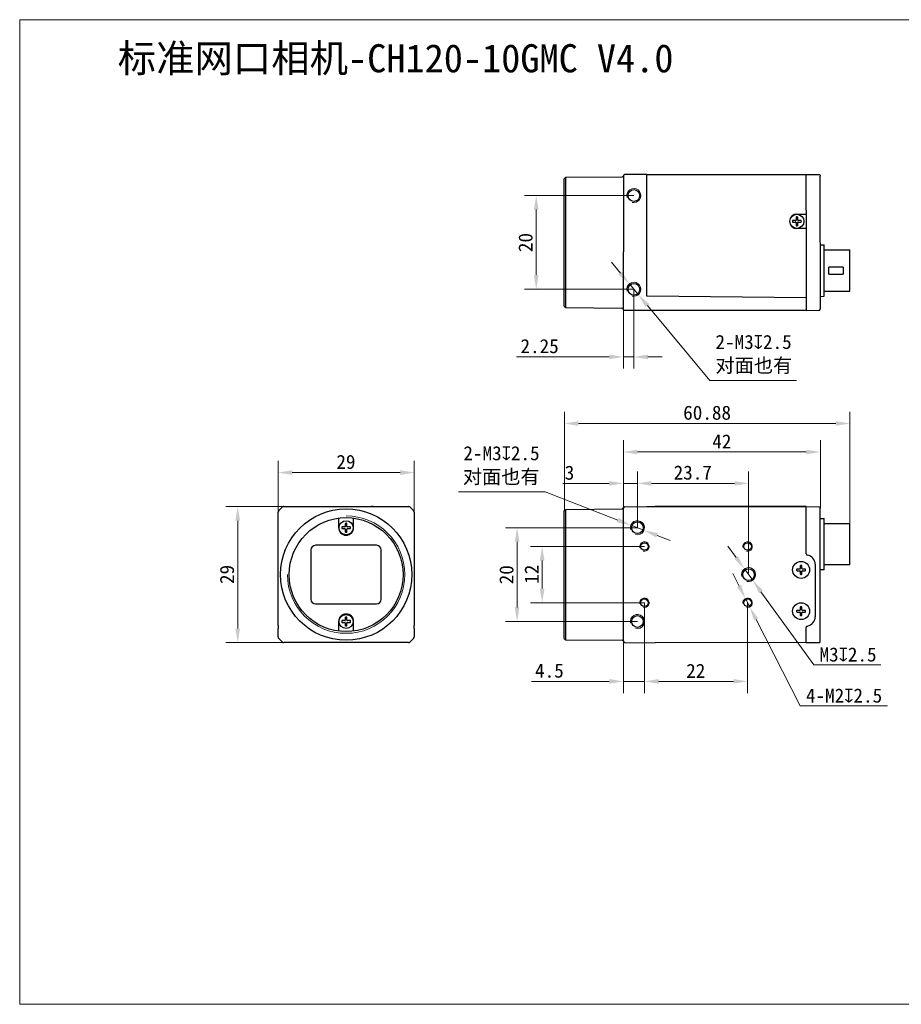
# Model space of a CAD drawing. Header units: millimetres. Extents: x 407 to 704, y 55 to 265.
# Tile 1 of 2: x 407 to 595, y 55 to 265. Entities that reach past the tile are written whole.
import ezdxf

# ---------------------------------------------------------------- set-up
doc = ezdxf.new("R2010")
doc.units = ezdxf.units.MM
doc.header["$LTSCALE"] = 16.335
doc.header["$PDMODE"] = 3
doc.header["$PDSIZE"] = 8
doc.layers.get('0').update_dxf_attribs({"linetype": 'CONTINUOUS'})
doc.layers.get('Defpoints').update_dxf_attribs({"linetype": 'CONTINUOUS'})
for name, color, linetype in [('00_COMPONENTS', 7, 'CONTINUOUS'), ('51__DRAFT_DIMS', 7, 'CONTINUOUS'), ('ASM_DXF_DIMENSION', 7, 'CONTINUOUS'), ('ASM_DXF_FORMAT', 7, 'CONTINUOUS'), ('D-01-35-26-0DXF_CONTINUOUS_LINE', 7, 'CONTINUOUS'), ('D-01-36-26-0DXF_CONTINUOUS_LINE', 7, 'CONTINUOUS')]:
    doc.layers.add(name, color=color, linetype=linetype)
doc.layers.add('AM_5', color=3, linetype='CONTINUOUS', lineweight=25)
doc.styles.get("Standard").update_dxf_attribs({"font": 'simfang.ttf'})
doc.dimstyles.new('DIMSTYLE_1', dxfattribs={"dimtxt": 3, "dimasz": 3, "dimexe": 2.5, "dimexo": 0, "dimgap": 0.75, "dimtad": 1, "dimdsep": 46, "dimtxsty": 'Standard', "dimblk": '_FILLED', "dimcen": 0.09, "dimclrd": 8, "dimclre": 8, "dimclrt": 7, "dimadec": 0, "dimazin": 0, "dimtp": 0.001, "dimtm": 0.001, "dimtfac": 1, "dimtofl": 0, "dimtmove": 0, "dimatfit": 3, "dimldrblk": '_FILLED', "dimfxl": 1, "dimtolj": 1, "dimlwd": 9, "dimlwe": 9, "dimarcsym": 0})
doc.dimstyles.new('DIMSTYLE_1$0', dxfattribs={"dimtxt": 3, "dimasz": 3, "dimexe": 2.5, "dimexo": 0, "dimgap": 0.75, "dimtad": 1, "dimdsep": 46, "dimtxsty": 'Standard', "dimblk": '_FILLED', "dimcen": 0.09, "dimclrd": 8, "dimclre": 8, "dimclrt": 7, "dimadec": 0, "dimazin": 0, "dimtp": 0.001, "dimtm": 0.001, "dimtfac": 1, "dimtofl": 0, "dimtmove": 0, "dimatfit": 3, "dimldrblk": '_FILLED', "dimfxl": 1, "dimtolj": 1, "dimlwd": 9, "dimlwe": 9, "dimarcsym": 0})
doc.dimstyles.new('DIMSTYLE_2', dxfattribs={"dimtxt": 3, "dimasz": 3, "dimexe": 2.5, "dimexo": 0, "dimtad": 1, "dimdec": 3, "dimdsep": 46, "dimtxsty": 'Standard', "dimblk": '_FILLED', "dimcen": 0.09, "dimclrd": 8, "dimclre": 8, "dimclrt": 7, "dimadec": 0, "dimazin": 0, "dimtp": 0.001, "dimtm": 0.001, "dimtfac": 1, "dimtdec": 3, "dimtmove": 0, "dimatfit": 2, "dimldrblk": '_FILLED', "dimfxl": 1, "dimtolj": 1, "dimlwd": 9, "dimlwe": 9, "dimarcsym": 0})

# ---------------------------------------------------------------- blocks, each defined once
blk = doc.blocks.new('_FILLED')
at = {"color": 0, "linetype": 'ByBlock'}
blk.add_solid([(0, 0), (-1, 0.167), (-1, -0.167)], dxfattribs=at)
blk = doc.blocks.new('*D145')
at = {"layer": 'D-01-35-26-0DXF_CONTINUOUS_LINE', "color": 8, "linetype": 'Continuous', "lineweight": 9}
for p, q in [((463.03, 161.32), (450.71, 161.32)), ((453.21, 158.32), (453.21, 135.32)), ((463.93, 132.32), (450.71, 132.32))]:
    blk.add_line(p, q, dxfattribs=at)
at = {"layer": 'Defpoints', "color": 0, "linetype": 'Continuous'}
for p in [(463.03, 161.32), (453.21, 132.32), (463.93, 132.32)]:
    blk.add_point(p, dxfattribs=at)
at = {"layer": 'D-01-35-26-0DXF_CONTINUOUS_LINE', "color": 8, "linetype": 'Continuous', "lineweight": 9, "xscale": 3, "yscale": 3, "zscale": 3}
for p, rotation in [((453.21, 161.32), 90), ((453.21, 132.32), 270)]:
    blk.add_blockref('_FILLED', p, dxfattribs=dict(at, rotation=rotation))
at = {"layer": 'D-01-35-26-0DXF_CONTINUOUS_LINE', "color": 7, "linetype": 'Continuous', "lineweight": 30, "insert": (449.42, 146.85), "char_height": 3, "attachment_point": 2, "rotation": 90}
blk.add_mtext('\\A1;29', dxfattribs=at)
blk = doc.blocks.new('*D146')
at = {"layer": 'D-01-35-26-0DXF_CONTINUOUS_LINE', "color": 8, "linetype": 'Continuous', "lineweight": 9}
for p, q in [((461.83, 160.11), (461.83, 171.08)), ((490.83, 160.11), (490.83, 171.08)), ((464.83, 168.58), (487.83, 168.58))]:
    blk.add_line(p, q, dxfattribs=at)
at = {"layer": 'Defpoints', "color": 0, "linetype": 'Continuous'}
for p in [(490.83, 168.58), (461.83, 160.11), (490.83, 160.11)]:
    blk.add_point(p, dxfattribs=at)
at = {"layer": 'D-01-35-26-0DXF_CONTINUOUS_LINE', "color": 8, "linetype": 'Continuous', "lineweight": 9, "xscale": 3, "yscale": 3, "zscale": 3, "rotation": 180}
blk.add_blockref('_FILLED', (461.83, 168.58), dxfattribs=at)
at = {"layer": 'D-01-35-26-0DXF_CONTINUOUS_LINE', "color": 8, "linetype": 'Continuous', "lineweight": 9, "xscale": 3, "yscale": 3, "zscale": 3}
blk.add_blockref('_FILLED', (490.83, 168.58), dxfattribs=at)
at = {"layer": 'D-01-35-26-0DXF_CONTINUOUS_LINE', "color": 7, "linetype": 'Continuous', "lineweight": 30, "insert": (476.29, 172.36), "char_height": 3, "attachment_point": 2}
blk.add_mtext('\\A1;29', dxfattribs=at)
blk = doc.blocks.new('*D147')
at = {"layer": '51__DRAFT_DIMS', "color": 8, "lineweight": 9}
for p, q in [((538.43, 156.82), (538.43, 168.78)), ((562.13, 146.82), (562.13, 168.78)), ((541.43, 166.28), (559.13, 166.28))]:
    blk.add_line(p, q, dxfattribs=at)
at = {"layer": 'Defpoints', "color": 0}
for p in [(562.13, 166.28), (538.43, 156.82), (562.13, 146.82)]:
    blk.add_point(p, dxfattribs=at)
at = {"layer": '51__DRAFT_DIMS', "color": 8, "lineweight": 9, "xscale": 3, "yscale": 3, "zscale": 3, "rotation": 180}
blk.add_blockref('_FILLED', (538.43, 166.28), dxfattribs=at)
at = {"layer": '51__DRAFT_DIMS', "color": 8, "lineweight": 9, "xscale": 3, "yscale": 3, "zscale": 3}
blk.add_blockref('_FILLED', (562.13, 166.28), dxfattribs=at)
at = {"layer": '51__DRAFT_DIMS', "color": 7, "insert": (550.23, 170.08), "char_height": 3, "attachment_point": 2}
blk.add_mtext('\\A1;23.7', dxfattribs=at)
blk = doc.blocks.new('*D148')
at = {"color": 8, "linetype": 'Continuous', "lineweight": 9}
for p, q in [((535.43, 160.96), (535.43, 168.78)), ((538.43, 156.82), (538.43, 168.78)), ((532.43, 166.28), (522.56, 166.28)), ((538.43, 166.28), (535.43, 166.28)), ((541.43, 166.28), (544.43, 166.28))]:
    blk.add_line(p, q, dxfattribs=at)
at = {"layer": 'Defpoints', "color": 0, "linetype": 'Continuous'}
for p in [(538.43, 166.28), (535.43, 160.96), (538.43, 156.82)]:
    blk.add_point(p, dxfattribs=at)
at = {"color": 8, "linetype": 'Continuous', "lineweight": 9, "xscale": 3, "yscale": 3, "zscale": 3}
blk.add_blockref('_FILLED', (535.43, 166.28), dxfattribs=at)
at = {"color": 8, "linetype": 'Continuous', "lineweight": 9, "xscale": 3, "yscale": 3, "zscale": 3, "rotation": 180}
blk.add_blockref('_FILLED', (538.43, 166.28), dxfattribs=at)
at = {"color": 7, "linetype": 'Continuous', "lineweight": 30, "insert": (524.97, 170.06), "char_height": 3, "attachment_point": 3}
blk.add_mtext('\\A1;3', dxfattribs=at)
blk = doc.blocks.new('*D149')
at = {"layer": '51__DRAFT_DIMS', "color": 8, "lineweight": 9}
for p, q in [((539.93, 140.82), (539.93, 121.54)), ((561.93, 140.82), (561.93, 121.54)), ((542.93, 124.04), (558.93, 124.04))]:
    blk.add_line(p, q, dxfattribs=at)
at = {"layer": 'Defpoints', "color": 0}
for p in [(539.93, 140.82), (561.93, 140.82), (561.93, 124.04)]:
    blk.add_point(p, dxfattribs=at)
at = {"layer": '51__DRAFT_DIMS', "color": 8, "lineweight": 9, "xscale": 3, "yscale": 3, "zscale": 3, "rotation": 180}
blk.add_blockref('_FILLED', (539.93, 124.04), dxfattribs=at)
at = {"layer": '51__DRAFT_DIMS', "color": 8, "lineweight": 9, "xscale": 3, "yscale": 3, "zscale": 3}
blk.add_blockref('_FILLED', (561.93, 124.04), dxfattribs=at)
at = {"layer": '51__DRAFT_DIMS', "color": 7, "insert": (550.87, 127.79), "char_height": 3, "attachment_point": 2}
blk.add_mtext('\\A1;22', dxfattribs=at)
blk = doc.blocks.new('*D150')
at = {"color": 8, "linetype": 'Continuous', "lineweight": 9}
for p, q in [((539.93, 140.82), (539.93, 121.54)), ((535.43, 134.41), (535.43, 121.54)), ((532.43, 124.04), (515.82, 124.04)), ((539.93, 124.04), (535.43, 124.04)), ((542.93, 124.04), (545.93, 124.04))]:
    blk.add_line(p, q, dxfattribs=at)
at = {"layer": 'Defpoints', "color": 0, "linetype": 'Continuous'}
for p in [(539.93, 140.82), (535.43, 134.41), (539.93, 124.04)]:
    blk.add_point(p, dxfattribs=at)
at = {"color": 8, "linetype": 'Continuous', "lineweight": 9, "xscale": 3, "yscale": 3, "zscale": 3}
blk.add_blockref('_FILLED', (535.43, 124.04), dxfattribs=at)
at = {"color": 8, "linetype": 'Continuous', "lineweight": 9, "xscale": 3, "yscale": 3, "zscale": 3, "rotation": 180}
blk.add_blockref('_FILLED', (539.93, 124.04), dxfattribs=at)
at = {"color": 7, "linetype": 'Continuous', "lineweight": 30, "insert": (522.73, 127.84), "char_height": 3, "attachment_point": 3}
blk.add_mtext('\\A1;4.5', dxfattribs=at)
blk = doc.blocks.new('*D151')
at = {"layer": '51__DRAFT_DIMS', "color": 8, "lineweight": 9}
for p, q in [((538.43, 156.82), (510.28, 156.82)), ((512.78, 153.82), (512.78, 139.82)), ((538.43, 136.82), (510.28, 136.82))]:
    blk.add_line(p, q, dxfattribs=at)
at = {"layer": 'Defpoints', "color": 0}
for p in [(538.43, 156.82), (512.78, 136.82), (538.43, 136.82)]:
    blk.add_point(p, dxfattribs=at)
at = {"layer": '51__DRAFT_DIMS', "color": 8, "lineweight": 9, "xscale": 3, "yscale": 3, "zscale": 3}
for p, rotation in [((512.78, 156.82), 90), ((512.78, 136.82), 270)]:
    blk.add_blockref('_FILLED', p, dxfattribs=dict(at, rotation=rotation))
at = {"layer": '51__DRAFT_DIMS', "color": 7, "insert": (509, 146.79), "char_height": 3, "attachment_point": 2, "rotation": 90}
blk.add_mtext('\\A1;20', dxfattribs=at)
blk = doc.blocks.new('*D152')
at = {"layer": '51__DRAFT_DIMS', "color": 8, "lineweight": 9}
for p, q in [((539.93, 152.82), (515.62, 152.82)), ((518.12, 143.82), (518.12, 149.82)), ((539.93, 140.82), (515.62, 140.82))]:
    blk.add_line(p, q, dxfattribs=at)
at = {"layer": 'Defpoints', "color": 0}
for p in [(518.12, 152.82), (539.93, 152.82), (539.93, 140.82)]:
    blk.add_point(p, dxfattribs=at)
at = {"layer": '51__DRAFT_DIMS', "color": 8, "lineweight": 9, "xscale": 3, "yscale": 3, "zscale": 3}
for p, rotation in [((518.12, 152.82), 90), ((518.12, 140.82), 270)]:
    blk.add_blockref('_FILLED', p, dxfattribs=dict(at, rotation=rotation))
at = {"layer": '51__DRAFT_DIMS', "color": 7, "insert": (514.37, 146.9), "char_height": 3, "attachment_point": 2, "rotation": 90}
blk.add_mtext('\\A1;12', dxfattribs=at)
blk = doc.blocks.new('*D158')
at = {"layer": 'AM_5', "color": 8, "lineweight": 9}
for p, q in [((535.43, 160.97), (535.43, 175.47)), ((577.43, 160.97), (577.43, 175.47))]:
    blk.add_line(p, q, dxfattribs=at)
at = {"layer": 'AM_5', "color": 8, "linetype": 'Continuous', "lineweight": 9}
blk.add_line((538.43, 172.97), (574.43, 172.97), dxfattribs=at)
at = {"layer": 'Defpoints', "color": 0}
for p in [(577.43, 172.97), (535.43, 160.97), (577.43, 160.97)]:
    blk.add_point(p, dxfattribs=at)
at = {"layer": 'AM_5', "color": 8, "lineweight": 9, "xscale": 3, "yscale": 3, "zscale": 3, "rotation": 180}
blk.add_blockref('_FILLED', (535.43, 172.97), dxfattribs=at)
at = {"layer": 'AM_5', "color": 8, "lineweight": 9, "xscale": 3, "yscale": 3, "zscale": 3}
blk.add_blockref('_FILLED', (577.43, 172.97), dxfattribs=at)
at = {"layer": 'AM_5', "color": 7, "insert": (556.43, 175.22), "char_height": 3, "attachment_point": 5}
blk.add_mtext('\\A1;42', dxfattribs=at)
blk = doc.blocks.new('*D162')
at = {"layer": '51__DRAFT_DIMS', "color": 8, "lineweight": 9}
for p, q in [((537.68, 227.67), (514.36, 227.67)), ((516.86, 224.67), (516.86, 210.67)), ((537.68, 207.67), (514.36, 207.67))]:
    blk.add_line(p, q, dxfattribs=at)
at = {"layer": 'Defpoints', "color": 0}
for p in [(537.68, 227.67), (516.86, 207.67), (537.68, 207.67)]:
    blk.add_point(p, dxfattribs=at)
at = {"layer": '51__DRAFT_DIMS', "color": 8, "lineweight": 9, "xscale": 3, "yscale": 3, "zscale": 3}
for p, rotation in [((516.86, 227.67), 90), ((516.86, 207.67), 270)]:
    blk.add_blockref('_FILLED', p, dxfattribs=dict(at, rotation=rotation))
at = {"layer": '51__DRAFT_DIMS', "color": 7, "insert": (513.07, 217.64), "char_height": 3, "attachment_point": 2, "rotation": 90}
blk.add_mtext('\\A1;20', dxfattribs=at)
blk = doc.blocks.new('*D164')
at = {"color": 8, "linetype": 'Continuous', "lineweight": 9}
for p, q in [((537.68, 207.67), (537.68, 190.75)), ((535.43, 205.54), (535.43, 190.75)), ((532.43, 193.25), (512.63, 193.25)), ((537.68, 193.25), (535.43, 193.25)), ((540.68, 193.25), (543.68, 193.25))]:
    blk.add_line(p, q, dxfattribs=at)
at = {"layer": 'Defpoints', "color": 0, "linetype": 'Continuous'}
for p in [(537.68, 207.67), (535.43, 205.54), (537.68, 193.25)]:
    blk.add_point(p, dxfattribs=at)
at = {"color": 8, "linetype": 'Continuous', "lineweight": 9, "xscale": 3, "yscale": 3, "zscale": 3}
blk.add_blockref('_FILLED', (535.43, 193.25), dxfattribs=at)
at = {"color": 8, "linetype": 'Continuous', "lineweight": 9, "xscale": 3, "yscale": 3, "zscale": 3, "rotation": 180}
blk.add_blockref('_FILLED', (537.68, 193.25), dxfattribs=at)
at = {"color": 7, "linetype": 'Continuous', "lineweight": 30, "insert": (521.66, 197.05), "char_height": 3, "attachment_point": 3}
blk.add_mtext('\\A1;2.25', dxfattribs=at)
blk = doc.blocks.new('*D178')
at = {"layer": 'ASM_DXF_DIMENSION', "color": 8, "linetype": 'Continuous', "lineweight": 9}
for p, q in [((559.49, 150.46), (557.73, 152.89)), ((561.25, 148.03), (563.01, 145.6)), ((564.77, 143.17), (576.04, 127.6)), ((590.34, 127.6), (576.04, 127.6))]:
    blk.add_line(p, q, dxfattribs=at)
at = {"layer": 'Defpoints', "color": 0}
for p in [(561.25, 148.03), (563.01, 145.6)]:
    blk.add_point(p, dxfattribs=at)
at = {"layer": 'ASM_DXF_DIMENSION', "color": 8, "linetype": 'ByBlock', "lineweight": 9, "xscale": 3, "yscale": 3, "zscale": 3}
for p, rotation in [((561.25, 148.03), 305.9015583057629), ((563.01, 145.6), 125.9015583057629)]:
    blk.add_blockref('_FILLED', p, dxfattribs=dict(at, rotation=rotation))
at = {"layer": 'ASM_DXF_DIMENSION', "color": 7, "lineweight": 15, "insert": (577.25, 131.28), "char_height": 3, "attachment_point": 1}
blk.add_mtext('\\A1;{M3{\\fgdt;x}2.5}', dxfattribs=at)
blk = doc.blocks.new('*D179')
at = {"layer": 'ASM_DXF_DIMENSION', "color": 8, "linetype": 'Continuous', "lineweight": 9}
for p, q in [((560.11, 144.38), (558.74, 147.05)), ((561.47, 141.71), (562.38, 139.92)), ((563.75, 137.25), (573.15, 118.85)), ((591.72, 118.85), (573.15, 118.85))]:
    blk.add_line(p, q, dxfattribs=at)
at = {"layer": 'Defpoints', "color": 0}
for p in [(561.47, 141.71), (562.38, 139.92)]:
    blk.add_point(p, dxfattribs=at)
at = {"layer": 'ASM_DXF_DIMENSION', "color": 8, "linetype": 'ByBlock', "lineweight": 9, "xscale": 3, "yscale": 3, "zscale": 3}
for p, rotation in [((561.47, 141.71), 297.0607230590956), ((562.38, 139.92), 117.0607230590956)]:
    blk.add_blockref('_FILLED', p, dxfattribs=dict(at, rotation=rotation))
at = {"layer": 'ASM_DXF_DIMENSION', "color": 7, "lineweight": 15, "insert": (574.36, 122.52), "char_height": 3, "attachment_point": 1}
blk.add_mtext('\\A1;{4-M2{\\fgdt;x}2.5}', dxfattribs=at)
blk = doc.blocks.new('*D180')
at = {"layer": 'ASM_DXF_DIMENSION', "color": 8, "linetype": 'Continuous', "lineweight": 9}
for p, q in [((500.29, 164.47), (518.79, 164.47)), ((534.24, 158.45), (518.79, 164.47)), ((539.83, 156.27), (537.03, 157.36)), ((542.62, 155.18), (545.42, 154.09))]:
    blk.add_line(p, q, dxfattribs=at)
at = {"layer": 'Defpoints', "color": 0}
for p in [(537.03, 157.36), (539.83, 156.27)]:
    blk.add_point(p, dxfattribs=at)
at = {"layer": 'ASM_DXF_DIMENSION', "color": 8, "linetype": 'ByBlock', "lineweight": 9, "xscale": 3, "yscale": 3, "zscale": 3}
for p, rotation in [((537.03, 157.36), 338.7108052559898), ((539.83, 156.27), 158.7108052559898)]:
    blk.add_blockref('_FILLED', p, dxfattribs=dict(at, rotation=rotation))
at = {"layer": 'ASM_DXF_DIMENSION', "color": 7, "lineweight": 15, "insert": (517.58, 174.21), "char_height": 3, "attachment_point": 3}
blk.add_mtext('\\A1;{2-M3{\\fgdt;x}2.5\\P对面也有}', dxfattribs=at)
blk = doc.blocks.new('*D181')
at = {"layer": 'ASM_DXF_DIMENSION', "color": 8, "linetype": 'Continuous', "lineweight": 9}
for p, q in [((534.8, 211.13), (532.88, 213.44)), ((536.72, 208.82), (538.64, 206.51)), ((540.55, 204.21), (553.86, 188.2)), ((572.36, 188.2), (553.86, 188.2))]:
    blk.add_line(p, q, dxfattribs=at)
at = {"layer": 'Defpoints', "color": 0}
for p in [(536.72, 208.82), (538.64, 206.51)]:
    blk.add_point(p, dxfattribs=at)
at = {"layer": 'ASM_DXF_DIMENSION', "color": 8, "linetype": 'ByBlock', "lineweight": 9, "xscale": 3, "yscale": 3, "zscale": 3}
for p, rotation in [((536.72, 208.82), 309.7388629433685), ((538.64, 206.51), 129.7388629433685)]:
    blk.add_blockref('_FILLED', p, dxfattribs=dict(at, rotation=rotation))
at = {"layer": 'ASM_DXF_DIMENSION', "color": 7, "lineweight": 15, "insert": (555.07, 197.94), "char_height": 3, "attachment_point": 1}
blk.add_mtext('\\A1;{2-M3{\\fgdt;x}2.5\\P对面也有}', dxfattribs=at)
blk = doc.blocks.new('*D182')
at = {"color": 8, "lineweight": 9}
for p, q in [((522.85, 160.41), (522.85, 181.55)), ((583.73, 157.74), (583.73, 181.55)), ((525.85, 179.05), (580.73, 179.05))]:
    blk.add_line(p, q, dxfattribs=at)
at = {"layer": 'Defpoints', "color": 0}
for p in [(583.73, 179.05), (522.85, 160.41), (583.73, 157.74)]:
    blk.add_point(p, dxfattribs=at)
at = {"color": 8, "linetype": 'ByBlock', "lineweight": 9, "xscale": 3, "yscale": 3, "zscale": 3, "rotation": 180}
blk.add_blockref('_FILLED', (522.85, 179.05), dxfattribs=at)
at = {"color": 8, "linetype": 'ByBlock', "lineweight": 9, "xscale": 3, "yscale": 3, "zscale": 3}
blk.add_blockref('_FILLED', (583.73, 179.05), dxfattribs=at)
at = {"color": 7, "insert": (553.29, 181.33), "char_height": 3, "attachment_point": 5}
blk.add_mtext('\\A1;60.88', dxfattribs=at)

msp = doc.modelspace()

# ---------------------------------------------------------------- linework, layer by layer
at = {"layer": '00_COMPONENTS', "color": 7}
for p, q in [((535.436, 231.8958), (535.4361, 231.8963)), ((572.248, 223.0143), (572.248, 222.4481)), ((572.608, 222.4481), (572.608, 223.0143)), ((572.148, 222.3481), (571.5818, 222.3481)), ((571.5818, 221.9881), (572.148, 221.9881)), ((572.248, 221.8881), (572.248, 221.3218)), ((572.608, 221.3218), (572.608, 221.8881)), ((573.2742, 222.3481), (572.708, 222.3481)), ((572.708, 221.9881), (573.2742, 221.9881)), ((574.428, 206.4981), (574.4272, 206.4073)), ((535.4275, 203.467), (535.4276, 203.4612)), ((535.428, 203.477), (535.428, 203.4828)), ((577.115, 203.1915), (577.129, 203.1916)), ((577.1294, 203.1916), (577.1282, 203.1916)), ((577.129, 203.1916), (577.1376, 203.1917)), ((535.4361, 161.0436), (535.4325, 161.0263)), ((535.4351, 161.0395), (535.4345, 161.0367)), ((535.4356, 161.0416), (535.4349, 161.0382)), ((535.4354, 161.0408), (535.4361, 161.0435)), ((535.4358, 161.0425), (535.4361, 161.0434)), ((577.4279, 160.9832), (577.428, 160.9773)), ((476.1479, 157.6616), (476.1479, 157.0954)), ((476.5079, 157.0954), (476.5079, 157.6616)), ((476.0479, 156.9954), (475.4816, 156.9954)), ((475.4816, 156.6354), (476.0479, 156.6354)), ((476.1479, 156.5354), (476.1479, 155.9691)), ((476.5079, 155.9691), (476.5079, 156.5354)), ((477.1741, 156.9954), (476.6079, 156.9954)), ((476.6079, 156.6354), (477.1741, 156.6354)), ((461.852, 155.3654), (461.8519, 155.3654)), ((573.048, 147.9954), (572.4818, 147.9954)), ((572.4818, 147.6354), (573.048, 147.6354)), ((573.148, 148.6616), (573.148, 148.0954)), ((573.148, 147.5354), (573.148, 146.9691)), ((573.508, 148.0954), (573.508, 148.6616)), ((573.508, 146.9691), (573.508, 147.5354)), ((574.1742, 147.9954), (573.608, 147.9954)), ((573.608, 147.6354), (574.1742, 147.6354)), ((573.048, 139.1954), (572.4818, 139.1954)), ((572.4818, 138.8354), (573.048, 138.8354)), ((573.148, 139.8616), (573.148, 139.2954)), ((573.148, 138.7354), (573.148, 138.1691)), ((573.508, 139.2954), (573.508, 139.8616)), ((573.508, 138.1691), (573.508, 138.7354)), ((574.1742, 139.1954), (573.608, 139.1954)), ((573.608, 138.8354), (574.1742, 138.8354)), ((476.0479, 136.9954), (475.4816, 136.9954)), ((475.4816, 136.6354), (476.0479, 136.6354)), ((476.1479, 137.6616), (476.1479, 137.0954)), ((476.1479, 136.5354), (476.1479, 135.9691)), ((476.5079, 137.0954), (476.5079, 137.6616)), ((476.5079, 135.9691), (476.5079, 136.5354)), ((477.1741, 136.9954), (476.6079, 136.9954)), ((476.6079, 136.6354), (477.1741, 136.6354)), ((490.8037, 138.2653), (490.8038, 138.2654)), ((535.4325, 132.6045), (535.4361, 132.5873)), ((535.4361, 132.5873), (535.4356, 132.5892))]:
    msp.add_line(p, q, dxfattribs=at)
at = {"layer": '00_COMPONENTS', "color": 4}
msp.add_line((476.0479, 136.9954), (476.0479, 137.0245), dxfattribs=at)
at = {"layer": '00_COMPONENTS', "color": 7}
for points in [[(535.4325, 161.0262), (535.4333, 161.0306), (535.4341, 161.0348), (535.4349, 161.0382)], [(535.4338, 161.0333), (535.4331, 161.0293), (535.4325, 161.0263)], [(535.4338, 132.5974), (535.4331, 132.6015), (535.4325, 132.6045)], [(535.4325, 132.6045), (535.4333, 132.6001), (535.4341, 132.5959), (535.4349, 132.5925), (535.4354, 132.59)], [(535.4358, 132.5882), (535.4351, 132.5912), (535.4345, 132.594)]]:
    msp.add_lwpolyline(points, dxfattribs=at)
for centre, radius, start, end in [((535.7374, 231.8252), 0.3096, 168.591806, 169.235163), ((572.348, 223.0143), 0.1, 95.400537, 180), ((572.428, 222.1681), 0.95, 84.599463, 95.400537), ((572.508, 223.0143), 0.1, 0, 84.599463), ((572.428, 222.1681), 0.95, 174.599463, 185.400537), ((571.5818, 222.2481), 0.1, 90, 174.599463), ((571.5818, 222.0881), 0.1, 185.400537, 270), ((572.148, 222.4481), 0.1, 270, 0), ((572.148, 221.8881), 0.1, 0, 90), ((572.348, 221.3218), 0.1, 180, 264.599463), ((572.428, 222.1681), 0.95, 264.599463, 275.400537), ((572.508, 221.3218), 0.1, 275.400537, 0), ((572.708, 222.4481), 0.1, 180, 270), ((572.708, 221.8881), 0.1, 90, 180), ((573.2742, 222.2481), 0.1, 5.400537, 90), ((573.2742, 222.0881), 0.1, 270, 354.599463), ((572.428, 222.1681), 0.95, 354.599463, 5.400537), ((462.3305, 160.1079), 0.5027, 165.033075, 179.959707), ((462.3284, 160.1077), 0.5007, 145.034134, 149.973803), ((462.3291, 160.1073), 0.5015, 135.024712, 145.043164), ((463.0359, 160.8141), 0.5015, 124.963589, 134.975313), ((463.0353, 160.8127), 0.5027, 90.04029, 104.966887), ((535.7277, 160.9744), 0.2997, 170.015265, 180.005781), ((535.7287, 160.9744), 0.3007, 178.029562, 180.002594), ((535.7284, 160.9743), 0.3004, 170.03587, 178.017824), ((476.2479, 157.6616), 0.1, 95.400537, 180), ((476.3279, 156.8154), 0.95, 84.599463, 95.400537), ((476.4079, 157.6616), 0.1, 0, 84.599463), ((476.3279, 156.8154), 0.95, 174.599463, 185.400537), ((475.4816, 156.8954), 0.1, 90, 174.599463), ((475.4816, 156.7354), 0.1, 185.400537, 270), ((476.0479, 157.0954), 0.1, 270, 0), ((476.0479, 156.5354), 0.1, 0, 90), ((476.2479, 155.9691), 0.1, 180, 264.599463), ((476.3279, 156.8154), 0.95, 264.599463, 275.400537), ((476.4079, 155.9691), 0.1, 275.400537, 0), ((476.6079, 157.0954), 0.1, 180, 270), ((476.6079, 156.5354), 0.1, 90, 180), ((477.1741, 156.8954), 0.1, 5.400537, 90), ((477.1741, 156.7354), 0.1, 270, 354.599463), ((476.3279, 156.8154), 0.95, 354.599463, 5.400537), ((573.328, 147.8154), 0.95, 174.599463, 185.400537), ((572.4818, 147.8954), 0.1, 90, 174.599463), ((572.4818, 147.7354), 0.1, 185.400537, 270), ((573.048, 148.0954), 0.1, 270, 0), ((573.048, 147.5354), 0.1, 0, 90), ((573.248, 148.6616), 0.1, 95.400537, 180), ((573.328, 147.8154), 0.95, 84.599463, 95.400537), ((573.408, 148.6616), 0.1, 0, 84.599463), ((573.608, 148.0954), 0.1, 180, 270), ((573.608, 147.5354), 0.1, 90, 180), ((574.1742, 147.8954), 0.1, 5.400537, 90), ((574.1742, 147.7354), 0.1, 270, 354.599463), ((573.328, 147.8154), 0.95, 354.599463, 5.400537), ((573.248, 146.9691), 0.1, 180, 264.599463), ((573.328, 147.8154), 0.95, 264.599463, 275.400537), ((573.408, 146.9691), 0.1, 275.400537, 0), ((573.328, 139.0154), 0.95, 174.599463, 185.400537), ((572.4818, 139.0954), 0.1, 90, 174.599463), ((572.4818, 138.9354), 0.1, 185.400537, 270), ((573.048, 139.2954), 0.1, 270, 0), ((573.048, 138.7354), 0.1, 0, 90), ((573.248, 139.8616), 0.1, 95.400537, 180), ((573.328, 139.0154), 0.95, 84.599463, 95.400537), ((573.408, 139.8616), 0.1, 0, 84.599463), ((573.608, 139.2954), 0.1, 180, 270), ((573.608, 138.7354), 0.1, 90, 180), ((574.1742, 139.0954), 0.1, 5.400537, 90), ((574.1742, 138.9354), 0.1, 270, 354.599463), ((573.328, 139.0154), 0.95, 354.599463, 5.400537), ((476.3279, 136.8154), 0.95, 174.599463, 185.400537), ((475.4816, 136.8954), 0.1, 90, 174.599463), ((475.4816, 136.7354), 0.1, 185.400537, 270), ((476.0479, 137.0954), 0.1, 270, 0), ((476.0479, 136.5354), 0.1, 0, 90), ((476.2479, 137.6616), 0.1, 95.400537, 180), ((476.3279, 136.8154), 0.95, 84.599463, 95.400537), ((476.4079, 137.6616), 0.1, 0, 84.599463), ((476.6079, 137.0954), 0.1, 180, 270), ((476.6079, 136.5354), 0.1, 90, 180), ((477.1741, 136.8954), 0.1, 5.400537, 90), ((477.1741, 136.7354), 0.1, 270, 354.599463), ((476.3279, 136.8154), 0.95, 354.599463, 5.400537), ((573.248, 138.1691), 0.1, 180, 264.599463), ((573.328, 139.0154), 0.95, 264.599463, 275.400537), ((573.408, 138.1691), 0.1, 275.400537, 0), ((476.2479, 135.9691), 0.1, 180, 264.599463), ((476.3279, 136.8154), 0.95, 264.599463, 275.400537), ((476.4079, 135.9691), 0.1, 275.400537, 0), ((535.7296, 132.6564), 0.3016, 179.996738, 181.994019)]:
    msp.add_arc(centre, radius, start, end, dxfattribs=at)
at = {"layer": '00_COMPONENTS', "color": 4}
for centre, radius, start, end in [((535.1426, 203.468), 0.2854, 0.005766, 2.945615), ((535.7298, 160.9641), 0.3018, 178.065006, 179.997459), ((535.7298, 132.6666), 0.3018, 180.002541, 181.934994), ((535.4476, 132.6666), 0.0196, 179.94319, 193.897679)]:
    msp.add_arc(centre, radius, start, end, dxfattribs=at)
at = {"layer": '00_COMPONENTS', "color": 7}
msp.add_ellipse((482.1279, 161.3119), major_axis=(0.4, 0), ratio=0.00872687, start_param=-4.71238898, end_param=-3.14159265, dxfattribs=at)
at = {"layer": '00_COMPONENTS', "color": 4}
msp.add_open_spline([(535.4287, 203.4786), (535.4285, 203.4793), (535.4281, 203.4807), (535.428, 203.4821), (535.428, 203.4828)], degree=3, knots=[0, 0, 0, 0, 0.49871374, 1, 1, 1, 1], dxfattribs=at)
at = {"layer": 'ASM_DXF_FORMAT', "color": 7, "linetype": 'Continuous', "lineweight": 15}
for p, q in [((406.7343, 55.1704), (406.7343, 265.1704)), ((406.7343, 265.1704), (703.7343, 265.1704)), ((406.7343, 55.1704), (703.7343, 55.1704))]:
    msp.add_line(p, q, dxfattribs=at)
at = {"layer": 'D-01-35-26-0DXF_CONTINUOUS_LINE', "color": 7, "linetype": 'Continuous', "lineweight": 30}
for p, q in [((522.848, 231.2583), (523.148, 231.5609)), ((522.848, 204.0779), (522.848, 231.2583)), ((523.148, 231.5609), (535.1468, 231.6656)), ((523.148, 203.7752), (523.148, 231.5609)), ((540.428, 232.1681), (535.7222, 232.127)), ((540.428, 206.7948), (540.428, 232.1681)), ((540.428, 232.1681), (574.428, 232.1681)), ((574.428, 232.1681), (577.1368, 232.1444)), ((574.428, 224.5264), (574.428, 232.1681)), ((577.4286, 203.4859), (577.428, 231.8312)), ((572.428, 223.7181), (574.428, 223.7181)), ((574.428, 224.5264), (574.428, 219.8098)), ((574.428, 220.6181), (572.428, 220.6181)), ((574.428, 219.8098), (574.428, 206.4981)), ((577.428, 217.168), (578.228, 217.1679)), ((578.228, 206.1681), (578.228, 217.1679)), ((535.428, 203.4681), (535.428, 215.6834)), ((578.228, 216.093), (583.728, 216.093)), ((583.728, 207.243), (583.728, 216.093)), ((582.328, 212.418), (579.228, 212.418)), ((579.228, 210.918), (579.228, 212.418)), ((582.328, 212.418), (582.328, 210.918)), ((579.228, 210.918), (582.328, 210.918)), ((540.428, 206.1681), (540.428, 206.7948)), ((574.428, 205.8714), (540.428, 206.1681)), ((574.428, 206.4981), (574.428, 203.1681)), ((577.428, 206.168), (578.228, 206.1681)), ((578.228, 207.243), (583.728, 207.243)), ((522.848, 204.0779), (523.148, 203.7752)), ((523.148, 203.7752), (535.1386, 203.6706)), ((574.428, 203.1681), (535.728, 203.1681)), ((574.428, 203.1681), (577.1363, 203.1917)), ((461.8279, 135.9421), (461.8279, 160.1083)), ((461.9743, 160.4618), (462.6814, 161.1689)), ((463.035, 161.3154), (481.8162, 161.3154)), ((481.8712, 161.3154), (489.6207, 161.3154)), ((489.9743, 161.1689), (490.6814, 160.4618)), ((490.8279, 160.1083), (490.8279, 135.9421)), ((522.848, 160.4056), (523.148, 160.7082)), ((522.848, 133.2252), (522.848, 160.4056)), ((523.148, 160.7082), (535.1468, 160.8129)), ((523.148, 132.9225), (523.148, 160.7082)), ((535.428, 132.6666), (535.428, 160.9743)), ((535.7254, 161.2743), (542.2054, 161.3309)), ((540.428, 161.3154), (574.428, 161.3154)), ((574.428, 161.3284), (542.2054, 161.3309)), ((574.428, 151.2828), (574.428, 161.3284)), ((574.428, 161.3154), (577.1161, 161.2919)), ((577.428, 132.6534), (577.428, 160.9785)), ((474.7279, 158.8596), (474.7279, 156.8154)), ((477.9279, 156.8154), (477.9279, 158.8596)), ((577.428, 158.8155), (578.228, 158.8155)), ((578.228, 147.8155), (578.228, 158.8155)), ((578.228, 157.7405), (583.728, 157.7405)), ((583.728, 148.8905), (583.728, 157.7405)), ((468.8279, 152.0654), (468.8279, 141.5654)), ((482.8279, 153.0654), (469.8279, 153.0654)), ((483.8279, 141.5654), (483.8279, 152.0654)), ((576.328, 149.0179), (576.328, 137.8129)), ((578.228, 147.8155), (577.428, 147.8155)), ((583.728, 148.8905), (578.228, 148.8905)), ((469.8279, 140.5654), (482.8279, 140.5654)), ((474.7279, 136.8154), (474.7279, 134.7712)), ((477.9279, 134.7712), (477.9279, 136.8154)), ((461.8279, 135.9421), (461.8279, 135.3154)), ((461.8279, 133.5225), (461.8279, 135.3154)), ((490.8279, 135.3154), (490.8279, 135.9421)), ((490.8279, 135.3154), (490.8279, 133.5225)), ((574.428, 132.3023), (574.428, 135.5479)), ((461.9743, 133.1689), (462.6814, 132.4618)), ((489.6208, 132.3154), (463.035, 132.3154)), ((489.9743, 132.4618), (490.6814, 133.1689)), ((490.6462, 133.1344), (490.6465, 133.134)), ((522.848, 133.2252), (523.148, 132.9225)), ((523.148, 132.9225), (535.1468, 132.8178)), ((535.7254, 132.3564), (542.2054, 132.2999)), ((574.428, 132.3023), (542.2054, 132.2999)), ((574.428, 132.3154), (577.1363, 132.339)), ((577.1294, 132.3389), (577.1282, 132.3389))]:
    msp.add_line(p, q, dxfattribs=at)
msp.add_lwpolyline([(535.4283, 231.827, 0.01175048), (535.428, 231.8126), (535.428, 219.6527)], format="xyb", dxfattribs=at)
for points in [[(577.1376, 203.1917), (577.1406, 203.1918), (577.1447, 203.1919), (577.149, 203.1921), (577.1531, 203.1923), (577.1575, 203.1926), (577.1619, 203.193), (577.1664, 203.1935), (577.1709, 203.194), (577.1755, 203.1946), (577.1802, 203.1953), (577.1849, 203.1961), (577.1896, 203.197), (577.1944, 203.1979), (577.1992, 203.199), (577.204, 203.2001), (577.2089, 203.2014), (577.2138, 203.2027)], [(577.2138, 203.2027), (577.2186, 203.2041), (577.2235, 203.2056), (577.2284, 203.2072), (577.2333, 203.2089)], [(577.2333, 203.2089), (577.2382, 203.2107), (577.2431, 203.2126), (577.248, 203.2146), (577.2529, 203.2167), (577.2579, 203.219), (577.2628, 203.2213), (577.2678, 203.2238), (577.2728, 203.2264), (577.2778, 203.2291), (577.2828, 203.232), (577.2878, 203.235), (577.2928, 203.2381), (577.2978, 203.2414), (577.3028, 203.2448), (577.3078, 203.2484), (577.3128, 203.252), (577.3177, 203.2559), (577.3226, 203.2599), (577.3274, 203.264), (577.3322, 203.2682), (577.3369, 203.2726), (577.3416, 203.2771), (577.3462, 203.2817), (577.3507, 203.2865), (577.3551, 203.2914), (577.3594, 203.2964), (577.3637, 203.3016), (577.3678, 203.3069), (577.3719, 203.3123), (577.3759, 203.3179), (577.3797, 203.3236), (577.3835, 203.3294), (577.3871, 203.3353), (577.3906, 203.3413), (577.394, 203.3475), (577.3973, 203.3538), (577.4004, 203.3602), (577.4034, 203.3667), (577.4062, 203.3734), (577.4089, 203.3801), (577.4115, 203.3869), (577.4139, 203.3939), (577.4161, 203.4009), (577.4181, 203.408), (577.42, 203.4153), (577.4217, 203.4226), (577.4233, 203.43), (577.4246, 203.4374), (577.4258, 203.445), (577.4267, 203.4525), (577.4275, 203.4598), (577.428, 203.4668), (577.4284, 203.4735), (577.4285, 203.4794), (577.4286, 203.4844), (577.4286, 203.4859)], [(577.115, 132.3388), (577.129, 132.3389), (577.1375, 132.339), (577.1403, 132.3391), (577.1443, 132.3392), (577.1485, 132.3394), (577.1527, 132.3396), (577.1571, 132.3399), (577.1615, 132.3403), (577.166, 132.3407), (577.1705, 132.3413), (577.1751, 132.3419), (577.1798, 132.3426), (577.1845, 132.3434), (577.1893, 132.3442), (577.194, 132.3452), (577.1989, 132.3462), (577.2037, 132.3474), (577.2086, 132.3486), (577.2134, 132.3499)], [(577.2134, 132.3499), (577.2183, 132.3513), (577.2232, 132.3528), (577.2281, 132.3544), (577.233, 132.3561)], [(577.233, 132.3561), (577.2379, 132.3579), (577.2428, 132.3598), (577.2477, 132.3618), (577.2527, 132.3639), (577.2576, 132.3661), (577.2626, 132.3685), (577.2676, 132.371), (577.2726, 132.3736), (577.2776, 132.3763), (577.2826, 132.3791), (577.2876, 132.3821), (577.2926, 132.3853), (577.2977, 132.3886), (577.3027, 132.392), (577.3077, 132.3955), (577.3126, 132.3992), (577.3176, 132.4031), (577.3225, 132.4071), (577.3273, 132.4112), (577.3321, 132.4154), (577.3368, 132.4198), (577.3415, 132.4243), (577.3461, 132.429), (577.3506, 132.4337), (577.355, 132.4386), (577.3594, 132.4437), (577.3636, 132.4488), (577.3678, 132.4541), (577.3719, 132.4596), (577.3759, 132.4651), (577.3797, 132.4708), (577.3835, 132.4766), (577.3871, 132.4826), (577.3906, 132.4886), (577.394, 132.4948), (577.3973, 132.5011), (577.4004, 132.5075), (577.4034, 132.5141), (577.4063, 132.5207), (577.409, 132.5275), (577.4115, 132.5343), (577.4139, 132.5413), (577.4161, 132.5483), (577.4182, 132.5555), (577.4201, 132.5627), (577.4218, 132.57), (577.4233, 132.5775), (577.4246, 132.5849), (577.4258, 132.5924), (577.4267, 132.6), (577.4275, 132.6072), (577.428, 132.6142), (577.4284, 132.6209), (577.4286, 132.6268), (577.4286, 132.6318), (577.4286, 132.6332)]]:
    msp.add_lwpolyline(points, dxfattribs=at)
for centre, radius in [((537.678, 227.6681), 1.25), ((572.428, 222.1681), 1.5), ((537.678, 207.6681), 1.25), ((476.3279, 146.8154), 14), ((476.3279, 146.8154), 12.15), ((476.3279, 156.8154), 1.5), ((538.428, 156.8154), 1.25), ((539.928, 152.8154), 0.8), ((561.928, 152.8154), 0.8), ((573.328, 147.8154), 1.8), ((562.128, 146.8154), 1.25), ((562.128, 146.8154), 1.25), ((539.928, 140.8154), 0.8), ((561.928, 140.8154), 0.8), ((573.328, 139.0154), 1.8), ((476.3279, 136.8154), 1.5), ((538.428, 136.8154), 1.25)]:
    msp.add_circle(centre, radius, dxfattribs=at)
for centre, radius, start, end in [((535.1442, 231.9656), 0.3, 270.5, 346.647717), ((572.428, 222.1681), 1.55, 90.00003, 270), ((535.136, 203.3706), 0.3, 14.811149, 89.5), ((462.3279, 160.1083), 0.5, 135, 180), ((462.3267, 160.1088), 0.4987, 149.982819, 154.985146), ((463.035, 160.8154), 0.5, 90, 135), ((463.0352, 160.8152), 0.5003, 118.988703, 124.973501), ((463.0345, 160.8163), 0.499, 114.716341, 118.978215), ((489.6207, 160.8154), 0.5, 45, 90), ((489.6204, 160.8127), 0.5027, 75.033113, 89.95971), ((489.6213, 160.8165), 0.4987, 59.982848, 64.985188), ((489.6202, 160.8149), 0.5007, 55.034147, 59.973832), ((489.6198, 160.8141), 0.5015, 45.024711, 55.043176), ((490.3266, 160.1073), 0.5015, 34.963589, 44.975313), ((490.3279, 160.1083), 0.5, 0, 45), ((490.3277, 160.108), 0.5003, 28.982473, 34.973502), ((490.3288, 160.1087), 0.499, 24.710779, 28.971974), ((490.3252, 160.1079), 0.5027, 0.04029, 14.966908), ((535.1442, 161.1129), 0.3, 270.5, 346.647783), ((535.728, 160.9743), 0.3, 90.5, 180), ((476.3279, 156.8154), 1.6, 180, 0), ((469.8279, 152.0654), 1, 90, 180), ((482.8279, 152.0654), 1, 0, 90), ((574.728, 151.2828), 0.3, 180, 259.98459), ((574.328, 149.0179), 2, 0, 79.98459), ((469.8279, 141.5654), 1, 180, 270), ((482.8279, 141.5654), 1, 270, 0), ((476.3279, 136.8154), 1.6, 0, 180), ((574.328, 137.8129), 2, 280.01541, 0), ((574.728, 135.5479), 0.3, 100.01541, 180), ((462.3278, 133.5224), 0.4999, 179.994628, 225.003217), ((462.3307, 133.5243), 0.5033, 203.50677, 216.921415), ((463.0349, 132.8153), 0.5, 225, 270), ((463.0357, 132.8188), 0.5034, 248.429142, 262.013133), ((489.6208, 132.8153), 0.5, 270, 315), ((489.62, 132.819), 0.5036, 277.497384, 291.568173), ((490.3288, 133.5214), 0.4985, 315.007864, 320.022361), ((490.328, 133.5224), 0.4998, 315, 0.005409), ((490.3248, 133.5245), 0.5036, 322.32585, 336.48911), ((535.1442, 132.5178), 0.3, 13.352217, 89.5), ((535.7278, 132.6564), 0.2998, 179.995926, 269.5), ((577.1288, 132.6534), 0.2992, 358.07948, 359.997337)]:
    msp.add_arc(centre, radius, start, end, dxfattribs=at)
for points, knots in [([(535.6591, 232.1158), (535.5967, 232.0985), (535.4799, 232.0224), (535.4314, 231.8917), (535.4283, 231.827)], [0, 0, 0, 0, 0.50025921, 1, 1, 1, 1]), ([(577.2227, 232.1247), (577.2816, 232.1029), (577.3883, 232.0211), (577.428, 231.8927), (577.428, 231.83)], [0, 0, 0, 0, 0.5005752, 1, 1, 1, 1]), ([(535.428, 219.6527), (535.428, 218.9912), (535.4442, 217.6681), (535.428, 216.3449), (535.428, 215.6834)], [0, 0, 0, 0, 0.49999986, 1, 1, 1, 1]), ([(535.6614, 203.1789), (535.5971, 203.1961), (535.4768, 203.2748), (535.4293, 203.4105), (535.428, 203.477)], [0, 0, 0, 0, 0.50032783, 1, 1, 1, 1]), ([(577.2227, 161.272), (577.2807, 161.2505), (577.386, 161.1707), (577.4267, 161.045), (577.4279, 160.9832)], [0, 0, 0, 0, 0.50046422, 1, 1, 1, 1])]:
    msp.add_open_spline(points, degree=3, knots=knots, dxfattribs=at)
for points in [[(535.7398, 232.1272), (535.7126, 232.1269), (535.6853, 232.123), (535.6591, 232.1158)], [(577.1161, 232.1446), (577.1523, 232.1443), (577.1888, 232.1373), (577.2227, 232.1247)], [(535.7427, 203.1681), (535.7154, 203.1681), (535.6878, 203.1718), (535.6614, 203.1789)], [(577.1161, 161.2919), (577.1523, 161.2916), (577.1888, 161.2846), (577.2227, 161.272)]]:
    msp.add_open_spline(points, degree=3, dxfattribs=at)
at = {"layer": 'D-01-36-26-0DXF_CONTINUOUS_LINE', "color": 7, "linetype": 'Continuous', "lineweight": 15}
for centre, radius, start, end in [((537.6779, 227.6681), 1.4999, 270, 195.960245), ((537.6785, 227.6736), 1.5055, 255.59615, 269.978647), ((537.6779, 207.6681), 1.4999, 270, 195.960245), ((537.6785, 207.6736), 1.5055, 255.59615, 269.978647), ((476.3279, 146.8154), 12.52, 180, 90), ((538.428, 156.8154), 1.5, 255, 195), ((539.928, 152.8154), 1, 255, 195), ((561.928, 152.8154), 1, 255, 195), ((562.128, 146.8154), 1.5, 255, 195), ((539.928, 140.8154), 1, 255, 195), ((561.928, 140.8154), 1, 255, 195), ((538.428, 136.8154), 1.5, 255, 195)]:
    msp.add_arc(centre, radius, start, end, dxfattribs=at)

# ---------------------------------------------------------------- texts
at = {"insert": (427.6305, 259.9418), "char_height": 6, "attachment_point": 1}
msp.add_mtext_dynamic_manual_height_columns('标准网口相机-CH120-10GMC V4.0', width=133.666855, gutter_width=1, heights=[0], dxfattribs=at)

# ---------------------------------------------------------------- dimensions: what is measured, and where the dimension line sits
at = {"color": 7, "linetype": 'Continuous', "lineweight": 30}
for base, p1, p2, picture, middle in [((537.678, 193.2498), (535.428, 205.5386), (537.678, 207.6681), '*D164', (517.523, 193.2498)), ((538.428, 166.2751), (535.428, 160.9641), (538.428, 156.8154), '*D148', (524.1401, 166.2751)), ((539.928, 124.0364), (535.428, 134.4149), (539.928, 140.8154), '*D150', (519.6487, 124.0364))]:
    dim = msp.add_linear_dim(base=base, p1=p1, p2=p2, dimstyle='DIMSTYLE_1', override={"dimtofl": 1}, dxfattribs=at)
    dim.commit()
    dim.dimension.update_dxf_attribs({"geometry": picture, "text_midpoint": middle, "dimtype": 160})
dim = msp.add_linear_dim(base=(583.728, 179.0545), p1=(522.848, 160.4056), p2=(583.728, 157.7405), dimstyle='DIMSTYLE_1$0', override={"dimarcsym": 1})
dim.commit()
dim.dimension.update_dxf_attribs({"geometry": '*D182', "text_midpoint": (553.288, 181.3302)})
at = {"layer": '51__DRAFT_DIMS', "color": 4}
for base, p1, p2, angle, picture, middle in [((516.8574, 207.6681), (537.678, 227.6681), (537.678, 207.6681), 270, '*D162', (516.8574, 217.6417)), ((512.7845, 136.8154), (538.428, 156.8154), (538.428, 136.8154), 270, '*D151', (512.7845, 146.789)), ((518.1243, 152.8154), (539.928, 140.8154), (539.928, 152.8154), 90, '*D152', (518.1243, 146.9003))]:
    dim = msp.add_linear_dim(base=base, p1=p1, p2=p2, angle=angle, dimstyle='DIMSTYLE_1', dxfattribs=at)
    dim.commit()
    dim.dimension.update_dxf_attribs({"geometry": picture, "text_midpoint": middle, "dimtype": 160})
for base, p1, p2, picture, middle in [((562.128, 166.2751), (538.428, 156.8154), (562.128, 146.8154), '*D147', (550.2282, 166.2751)), ((561.928, 124.0364), (539.928, 140.8154), (561.928, 140.8154), '*D149', (550.8723, 124.0364))]:
    dim = msp.add_linear_dim(base=base, p1=p1, p2=p2, dimstyle='DIMSTYLE_1', dxfattribs=at)
    dim.commit()
    dim.dimension.update_dxf_attribs({"geometry": picture, "text_midpoint": middle, "dimtype": 160})
at = {"layer": 'AM_5'}
dim = msp.add_linear_dim(base=(577.428, 172.9743), p1=(535.428, 160.9743), p2=(577.428, 160.9743), dimstyle='DIMSTYLE_1$0', dxfattribs=at)
dim.commit()
dim.dimension.update_dxf_attribs({"geometry": '*D158', "text_midpoint": (556.428, 175.2243)})
at = {"layer": 'ASM_DXF_DIMENSION', "color": 7, "linetype": 'Continuous', "lineweight": 15}
for p1, p2, text, picture, middle in [((536.719, 208.8215), (538.6369, 206.5146), '{2-M<>{\\fgdt;x}2.5\\P对面也有}', '*D181', (563.7181, 188.1999)), ((539.8256, 156.2708), (537.0303, 157.36), '{2-M<>{\\fgdt;x}2.5\\P对面也有}', '*D180', (508.9361, 164.4672)), ((561.2484, 148.0304), (563.0076, 145.6003), '{M<>{\\fgdt;x}2.5}', '*D178', (583.7943, 127.5988)), ((561.473, 141.7059), (562.3829, 139.9248), '{4-M<>{\\fgdt;x}2.5}', '*D179', (583.04, 118.8472))]:
    dim = msp.add_diameter_dim_2p(p1=p1, p2=p2, text=text, dimstyle='DIMSTYLE_2', override={"dimtih": 1, "dimtoh": 1, "dimpost": '<>'}, dxfattribs=at)
    dim.commit()
    dim.dimension.update_dxf_attribs({"geometry": picture, "text_midpoint": middle, "dimtype": 163})
at = {"layer": 'D-01-35-26-0DXF_CONTINUOUS_LINE', "color": 7, "linetype": 'Continuous', "lineweight": 30}
dim = msp.add_linear_dim(base=(490.8279, 168.5779), p1=(461.8279, 160.1083), p2=(490.8279, 160.1083), dimstyle='DIMSTYLE_1', dxfattribs=at)
dim.commit()
dim.dimension.update_dxf_attribs({"geometry": '*D146', "text_midpoint": (476.2898, 168.5779), "dimtype": 160})
dim = msp.add_linear_dim(base=(453.2058, 132.3154), p1=(463.035, 161.3154), p2=(463.9274, 132.3154), angle=270, dimstyle='DIMSTYLE_1', dxfattribs=at)
dim.commit()
dim.dimension.update_dxf_attribs({"geometry": '*D145', "text_midpoint": (453.2058, 146.8535), "dimtype": 160})

doc.saveas('drawing.dxf')
